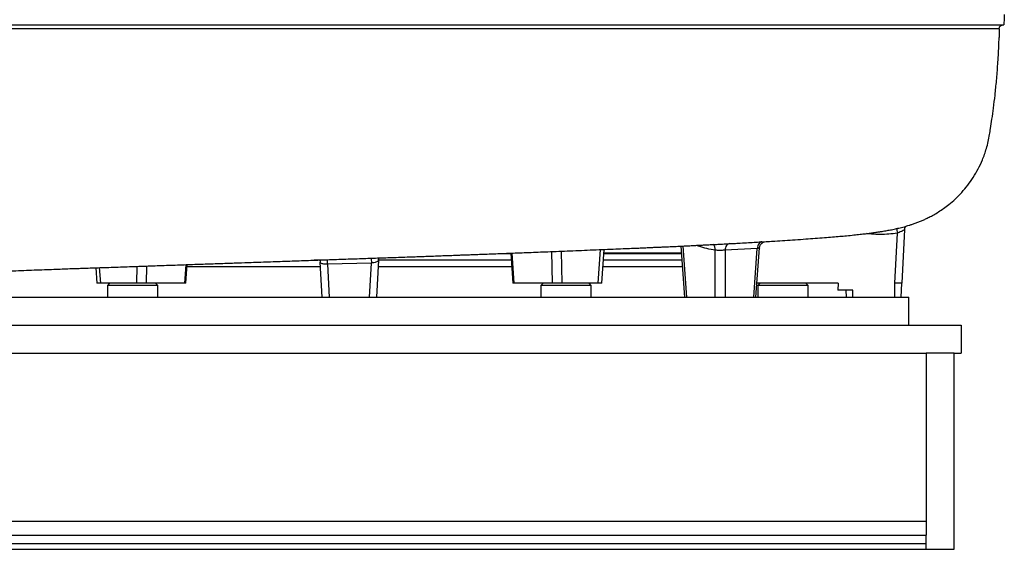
# Model space of a CAD drawing. Header units: millimetres. Extents: x 2241 to 4477, y 961 to 6343.
# Tile 5 of 12: x 3069 to 4477, y 961 to 1718. Entities that reach past the tile are written whole.
import ezdxf

# ---------------------------------------------------------------- set-up
doc = ezdxf.new("R2010")
doc.units = ezdxf.units.MM
doc.header["$LTSCALE"] = 2

msp = doc.modelspace()

# ---------------------------------------------------------------- linework, layer by layer
at = {"color": 7, "linetype": 'Continuous', "lineweight": 25}
for p, q in [((4470, 1704.1), (4470, 1704.7)), ((4320.7, 1341.2), (4324.5, 1412.7)), ((4334.7, 1417.9), (4330.7, 1341.2)), ((4014.7, 1394.2), (4020.1, 1321.2)), ((3771.6, 1384.2), (3774.7, 1341.2)), ((3901.7, 1341.2), (3905.2, 1389.5)), ((3904.8, 1384.6), (4015.4, 1384.6)), ((4064, 1321.2), (4064, 1388.4)), ((4124.2, 1390.9), (4078.1, 1388.4)), ((4078.1, 1388.4), (4078.1, 1321.2)), ((4119.1, 1321.2), (4124.2, 1390.9)), ((4122, 1321.2), (4127.2, 1391.6)), ((3306.7, 1341.2), (3308.6, 1367.9)), ((3501.8, 1321.2), (3499.1, 1371.5)), ((3572.2, 1370), (3509.3, 1368.3)), ((3509.3, 1368.3), (3511.7, 1321.2)), ((3569.7, 1321.2), (3572.2, 1370)), ((3582.4, 1374.1), (3579.7, 1321.2)), ((3178.1, 1363.3), (3179.7, 1341.2)), ((3184.7, 1341.2), (3179.7, 1341.2)), ((3236.7, 1341.2), (3184.7, 1341.2)), ((3197.7, 1341.2), (3194.7, 1338.2)), ((3194.7, 1338.2), (3194.7, 1321.2)), ((3261.7, 1338.2), (3194.7, 1338.2)), ((3250.3, 1341.2), (3236.7, 1341.2)), ((3305.4, 1341.2), (3250.3, 1341.2)), ((3266.7, 1338.2), (3261.7, 1338.2)), ((3266.7, 1338.2), (3263.7, 1341.2)), ((3266.7, 1321.2), (3266.7, 1338.2)), ((3306.7, 1341.2), (3305.4, 1341.2)), ((3776.1, 1341.2), (3774.7, 1341.2)), ((3831.1, 1341.2), (3776.1, 1341.2)), ((3817.7, 1341.2), (3814.7, 1338.2)), ((3814.7, 1338.2), (3814.7, 1321.2)), ((3886.7, 1338.2), (3814.7, 1338.2)), ((3844.7, 1341.2), (3831.1, 1341.2)), ((3896.7, 1341.2), (3844.7, 1341.2)), ((3886.7, 1338.2), (3883.7, 1341.2)), ((3886.7, 1321.2), (3886.7, 1338.2)), ((3901.7, 1341.2), (3896.7, 1341.2)), ((4239.6, 1341.2), (4123.5, 1341.2)), ((4127.7, 1341.2), (4124.7, 1338.2)), ((4124.7, 1338.2), (4124.7, 1321.2)), ((4196.7, 1338.2), (4124.7, 1338.2)), ((4196.7, 1338.2), (4193.7, 1341.2)), ((4196.7, 1321.2), (4196.7, 1338.2)), ((4239.6, 1341.2), (4239.1, 1331.2)), ((4320.7, 1321.2), (4320.7, 1341.2)), ((4329.7, 1321.2), (4330.7, 1341.2)), ((4260.7, 1331.2), (4239.1, 1331.2)), ((4251.8, 1321.2), (4251.2, 1331.2)), ((4260.7, 1321.2), (4260.7, 1331.2)), ((2740.7, 1321.2), (4340.7, 1321.2)), ((4340.7, 1281.2), (4340.7, 1321.2)), ((2665.7, 1281.2), (4415.7, 1281.2)), ((4415.7, 1281.2), (4415.7, 1241.2)), ((2715.7, 1241.2), (4365.7, 1241.2)), ((4365.7, 1241.2), (4365.7, 981.2)), ((4405.7, 1241.2), (4365.7, 1241.2)), ((4405.7, 961.2), (4405.7, 1241.2)), ((4405.7, 1241.2), (4415.7, 1241.2)), ((2715.7, 1001.2), (4365.7, 1001.2)), ((2715.7, 981.2), (4365.7, 981.2)), ((4365.7, 969.2), (4365.7, 981.2)), ((2715.7, 969.2), (4365.7, 969.2)), ((2715.7, 961.2), (4365.7, 961.2)), ((4365.7, 961.2), (4365.7, 969.2)), ((4365.7, 961.2), (4405.7, 961.2))]:
    msp.add_line(p, q, dxfattribs=at)
at = {"color": 8, "linetype": 'Continuous', "lineweight": 25}
for p, q in [((4017.6, 1394.4), (4023, 1321.2)), ((3755.9, 1383.6), (3771.7, 1383.6)), ((3773, 1384.3), (3776.1, 1341.2)), ((3831.1, 1341.2), (3830.2, 1386.5)), ((3843.8, 1387), (3844.7, 1341.2)), ((3896.7, 1341.2), (3900.1, 1389.3)), ((3904.7, 1383.6), (4015.5, 1383.6)), ((3305.4, 1341.2), (3307.3, 1367.8)), ((3498.5, 1374.2), (3490.6, 1374.2)), ((3772.4, 1374.2), (3582.5, 1374.2)), ((4016.2, 1374.2), (3904.1, 1374.2)), ((3183.1, 1363.5), (3184.7, 1341.2)), ((3236.7, 1341.2), (3237.2, 1365.4)), ((3250.8, 1365.8), (3250.3, 1341.2)), ((3499.5, 1364.7), (3308.4, 1364.7)), ((3773, 1364.7), (3581.9, 1364.7)), ((4016.9, 1364.7), (3903.4, 1364.7))]:
    msp.add_line(p, q, dxfattribs=at)
at = {"color": 8, "linetype": 'Continuous', "lineweight": 25, "flags": 128}
for points in [[(4323.5, 1419.3), (4323.7, 1418.1), (4323.9, 1416.4), (4324.2, 1414.6), (4324.5, 1412.7)], [(3509, 1374.9), (3509.1, 1374), (3509.1, 1372.3), (3509.2, 1370.3), (3509.3, 1368.3)], [(3572.1, 1377), (3572.1, 1375.8), (3572.1, 1374), (3572.2, 1372.1), (3572.2, 1370)]]:
    msp.add_lwpolyline(points, dxfattribs=at)
at = {"color": 7, "linetype": 'Continuous', "lineweight": 25, "flags": 128}
for points in [[(4335.3, 1420.7), (4334.9, 1419.4), (4334.7, 1417.9)], [(4084.8, 1397.9), (4083.5, 1397.7), (4082.3, 1397.1), (4081.1, 1396.3), (4080.1, 1395.1), (4079.3, 1393.7), (4078.6, 1392), (4078.2, 1390.3), (4078.1, 1388.4)], [(4130.8, 1400.4), (4129.5, 1400.2), (4128.3, 1399.6), (4127.1, 1398.7), (4126.2, 1397.5), (4125.4, 1396.1), (4124.7, 1394.5), (4124.4, 1392.7), (4124.2, 1390.9)]]:
    msp.add_lwpolyline(points, dxfattribs=at)
at = {"color": 8, "linetype": 'Continuous', "lineweight": 25}
msp.add_arc((4054, 1389.4), 9.99, 354.808, 47.2721, dxfattribs=at)
at = {"color": 7, "linetype": 'Continuous', "lineweight": 25}
for points, knots in [([(4477.4, 1725.2), (4477.3, 1723.7), (4477.1, 1719.1), (4476.9, 1714), (4476.8, 1710.7), (4476.7, 1710.2)], [0, 0, 0, 0, 0.290405, 0.875431, 1, 1, 1, 1]), ([(2912.1, 1710.2), (2915.3, 1710.2), (2929.2, 1710.2), (2954, 1710.2), (2987, 1710.2), (3020.4, 1710.2), (3058, 1710.2), (3099.9, 1710.2), (3146.3, 1710.2), (3189.2, 1710.2), (3228.4, 1710.2), (3267.9, 1710.2), (3311.6, 1710.2), (3359.5, 1710.2), (3403.6, 1710.2), (3443.7, 1710.2), (3479.8, 1710.2), (3515.8, 1710.2), (3555.8, 1710.2), (3599.8, 1710.2), (3647.4, 1710.2), (3690.7, 1710.2), (3729.6, 1710.2), (3768.1, 1710.2), (3810, 1710.2), (3855, 1710.2), (3895.4, 1710.2), (3931.4, 1710.2), (3966.8, 1710.2), (4004.9, 1710.2), (4045.4, 1710.2), (4081.2, 1710.2), (4112.9, 1710.2), (4140.5, 1710.2), (4167.2, 1710.2), (4195.9, 1710.2), (4226.2, 1710.2), (4257.6, 1710.2), (4284.7, 1710.2), (4307.9, 1710.2), (4327.7, 1710.2), (4346.4, 1710.2), (4366, 1710.2), (4385.9, 1710.2), (4405.4, 1710.2), (4421.3, 1710.2), (4434.1, 1710.2), (4444.1, 1710.2), (4452.9, 1710.2), (4461.2, 1710.2), (4468.5, 1710.2), (4473.9, 1710.2), (4476.1, 1710.2), (4476.7, 1710.2), (4476.7, 1710.2)], [0, 0, 0, 0, 0.005102, 0.022182, 0.039262, 0.05634, 0.073418, 0.096223, 0.119038, 0.141844, 0.158921, 0.175997, 0.198805, 0.221622, 0.244429, 0.261507, 0.278585, 0.295664, 0.312742, 0.335565, 0.358399, 0.381219, 0.3983, 0.415381, 0.438205, 0.461041, 0.483864, 0.500944, 0.518024, 0.540847, 0.563682, 0.586504, 0.603584, 0.620664, 0.637746, 0.654828, 0.677657, 0.700499, 0.723328, 0.740409, 0.757489, 0.77457, 0.791652, 0.814483, 0.837329, 0.86016, 0.877244, 0.894328, 0.91141, 0.928492, 0.951329, 0.974181, 0.997018, 1, 1, 1, 1]), ([(4470, 1704.7), (4469.4, 1704.7), (4468.2, 1704.7), (4463.9, 1704.7), (4457.7, 1704.7), (4449.6, 1704.7), (4439.6, 1704.7), (4428.1, 1704.7), (4415.3, 1704.7), (4401.4, 1704.7), (4386, 1704.7), (4369, 1704.7), (4350.4, 1704.7), (4330.2, 1704.7), (4308.7, 1704.7), (4285.7, 1704.7), (4261.4, 1704.7), (4235.6, 1704.7), (4208.7, 1704.7), (4180.2, 1704.7), (4150.3, 1704.7), (4118.9, 1704.7), (4086.4, 1704.7), (4052.9, 1704.7), (4018.6, 1704.7), (3983.4, 1704.7), (3947.4, 1704.7), (3910.3, 1704.7), (3872.1, 1704.7), (3832.9, 1704.7), (3793.1, 1704.7), (3752.5, 1704.7), (3711, 1704.7), (3668.8, 1704.7), (3626.2, 1704.7), (3583, 1704.7), (3539.1, 1704.7), (3494.6, 1704.7), (3450.1, 1704.7), (3405.8, 1704.7), (3361.8, 1704.7), (3318.2, 1704.7), (3274.8, 1704.7), (3231.3, 1704.7), (3187.8, 1704.7), (3144.3, 1704.7), (3101.3, 1704.7), (3063.2, 1704.7), (3027.1, 1704.7), (2993, 1704.7), (2956.5, 1704.7), (2932.7, 1704.7), (2920.8, 1704.7)], [0, 0, 0, 0, 0.020529, 0.0411, 0.061694, 0.082289, 0.102863, 0.123393, 0.142037, 0.160698, 0.179358, 0.198004, 0.217153, 0.236318, 0.255483, 0.274632, 0.293956, 0.313295, 0.332635, 0.351959, 0.371822, 0.391702, 0.411584, 0.431448, 0.451171, 0.470909, 0.490648, 0.510372, 0.530612, 0.550869, 0.571124, 0.591363, 0.612009, 0.632675, 0.653342, 0.673991, 0.695231, 0.716487, 0.737744, 0.758984, 0.779898, 0.800828, 0.821761, 0.842679, 0.864042, 0.885419, 0.906791, 0.928149, 0.942731, 0.961817, 0.980911, 1, 1, 1, 1]), ([(4470, 1704.7), (4470, 1705.3), (4470.1, 1705.9), (4470.4, 1706.9), (4470.6, 1707.2), (4470.9, 1707.8), (4471.1, 1708.1), (4471.9, 1708.9), (4472.5, 1709.3), (4473.5, 1709.8), (4473.9, 1709.9), (4474.7, 1710.1), (4475.1, 1710.2), (4475.5, 1710.2)], [0, 0, 0, 0, 0.25, 0.25, 0.375, 0.375, 0.5, 0.5, 0.75, 0.75, 0.875, 0.875, 1, 1, 1, 1]), ([(4470, 1704.7), (4470, 1702.9), (4470, 1699.7), (4470, 1696.3), (4470, 1693.9), (4470, 1692.6), (4470, 1692), (4470, 1692.2), (4470, 1692.2)], [0, 0, 0, 0, 0.2429818, 0.4269562, 0.6162655, 0.8002397, 0.9895491, 1, 1, 1, 1]), ([(2690.1, 1318.2), (2692.7, 1318.6), (2699.9, 1319.6), (2711.2, 1321.2), (2723.3, 1323), (2733.9, 1324.5), (2742.9, 1325.9), (2750.5, 1327), (2757.1, 1328), (2763.2, 1329), (2769.4, 1330), (2775.9, 1331.1), (2782.6, 1332.2), (2789.4, 1333.5), (2796, 1334.7), (2801.9, 1335.8), (2806.7, 1336.7), (2811.2, 1337.6), (2816.1, 1338.6), (2821.9, 1339.9), (2828, 1341.2), (2834.2, 1342.6), (2840, 1343.9), (2844.6, 1345), (2848.4, 1345.8), (2851.6, 1346.5), (2854.4, 1347.1), (2856.9, 1347.6), (2859.4, 1348.1), (2862.3, 1348.6), (2865.5, 1349.1), (2868.9, 1349.6), (2871.9, 1350.1), (2875, 1350.5), (2878.6, 1350.9), (2882.5, 1351.3), (2886.4, 1351.7), (2890.1, 1352), (2893.7, 1352.2), (2897.1, 1352.5), (2900.2, 1352.6), (2903.3, 1352.8), (2906.9, 1353), (2911.3, 1353.2), (2917, 1353.5), (2923.4, 1353.7), (2931.1, 1354), (2939.6, 1354.3), (2948.3, 1354.6), (2956.3, 1354.9), (2964.3, 1355.2), (2973.2, 1355.5), (2983.2, 1355.9), (2996, 1356.4), (3011.3, 1357), (3028.7, 1357.7), (3046.2, 1358.4), (3062.9, 1359.1), (3078.8, 1359.7), (3093.7, 1360.3), (3107.9, 1360.8), (3121, 1361.3), (3132.7, 1361.7), (3142.4, 1362.1), (3150.8, 1362.4), (3158.8, 1362.6), (3167.9, 1362.9), (3178.4, 1363.3), (3190.4, 1363.7), (3207.6, 1364.3), (3229.6, 1365.1), (3256, 1366), (3282, 1366.9), (3307.1, 1367.8), (3331.3, 1368.7), (3354.2, 1369.4), (3375.8, 1370.2), (3399.2, 1371), (3424.5, 1371.9), (3452, 1372.8), (3479, 1373.8), (3505.8, 1374.7), (3532.3, 1375.6), (3557.4, 1376.5), (3581.4, 1377.3), (3605.1, 1378.1), (3624.7, 1378.8), (3639.9, 1379.3), (3650.4, 1379.7), (3661.1, 1380.1), (3671.9, 1380.5), (3682.1, 1380.9), (3691.2, 1381.2), (3698.4, 1381.5), (3703.7, 1381.7), (3707.6, 1381.8), (3711.1, 1381.9), (3715.8, 1382.1), (3722.9, 1382.4), (3732.6, 1382.7), (3748.1, 1383.3), (3768.9, 1384.1), (3794.6, 1385.1), (3817.2, 1386), (3836.6, 1386.7), (3852.6, 1387.4), (3868.8, 1388), (3885.4, 1388.7), (3901.9, 1389.4), (3917.6, 1390), (3931.6, 1390.6), (3943.8, 1391.1), (3954.1, 1391.5), (3962.6, 1391.9), (3969.4, 1392.2), (3974.2, 1392.4), (3978.3, 1392.6), (3982.8, 1392.8), (3988.6, 1393), (3995.7, 1393.4), (4004, 1393.7), (4012.9, 1394.1), (4021.6, 1394.6), (4029.4, 1394.9), (4035.8, 1395.3), (4041.7, 1395.6), (4047.9, 1395.9), (4055.3, 1396.2), (4063.6, 1396.7), (4072.4, 1397.1), (4080.9, 1397.6), (4089, 1398), (4098.3, 1398.5), (4108.5, 1399.1), (4119.3, 1399.7), (4129.4, 1400.3), (4139.3, 1400.9), (4150.8, 1401.6), (4164, 1402.4), (4178.8, 1403.4), (4193.3, 1404.4), (4207.2, 1405.4), (4219.9, 1406.4), (4231.7, 1407.3), (4242.2, 1408.2), (4252.4, 1409.2), (4262, 1410.1), (4270.8, 1411.1), (4277.4, 1411.8), (4282.3, 1412.4), (4285.9, 1412.9), (4290, 1413.4), (4294.5, 1414.1), (4299.2, 1414.8), (4303.8, 1415.5), (4307.8, 1416.2), (4311.2, 1416.8), (4314.5, 1417.4), (4318.1, 1418.1), (4322.1, 1419), (4326.3, 1419.9), (4330.4, 1420.9), (4334.1, 1421.9), (4337.6, 1422.9), (4341.2, 1424), (4345.3, 1425.3), (4350, 1426.9), (4354.9, 1428.7), (4359.8, 1430.8), (4364.7, 1433), (4370.3, 1435.7), (4376.5, 1439), (4383.5, 1443.2), (4390.7, 1448), (4398.8, 1454.1), (4407.6, 1461.7), (4416.7, 1470.9), (4425.3, 1481.2), (4433.2, 1492.4), (4440.2, 1504.5), (4445.4, 1515.6), (4449.2, 1525.5), (4452, 1534.2), (4454.5, 1543.6), (4456.2, 1553), (4457.9, 1563.8), (4459.9, 1576.4), (4462.1, 1592.3), (4464.3, 1610.7), (4466.4, 1631.6), (4468.2, 1654.8), (4469.5, 1675.3), (4469.8, 1688), (4469.9, 1692.2)], [0, 0, 0, 0, 0.005008, 0.013595, 0.021307, 0.028163, 0.034168, 0.039229, 0.043445, 0.047372, 0.051499, 0.055924, 0.060575, 0.065459, 0.070444, 0.074794, 0.078379, 0.081181, 0.084536, 0.088691, 0.093451, 0.098759, 0.104294, 0.109923, 0.114333, 0.118397, 0.122081, 0.125439, 0.129197, 0.133578, 0.138921, 0.143429, 0.147012, 0.15059, 0.154949, 0.159864, 0.163607, 0.166656, 0.169899, 0.172484, 0.174597, 0.176742, 0.178945, 0.181823, 0.185287, 0.189248, 0.193109, 0.198328, 0.20284, 0.206576, 0.210261, 0.214468, 0.219183, 0.224395, 0.232231, 0.240108, 0.247916, 0.255676, 0.262235, 0.268774, 0.274995, 0.280557, 0.285467, 0.289731, 0.292651, 0.29585, 0.299638, 0.304016, 0.308991, 0.314567, 0.325183, 0.335684, 0.345825, 0.355561, 0.364846, 0.373634, 0.381899, 0.38965, 0.40036, 0.410726, 0.420986, 0.431155, 0.441203, 0.451103, 0.459683, 0.468609, 0.478163, 0.482089, 0.486112, 0.490234, 0.494456, 0.498678, 0.502277, 0.505073, 0.507176, 0.508587, 0.509664, 0.511263, 0.514199, 0.51809, 0.522933, 0.53287, 0.543308, 0.554246, 0.560693, 0.567316, 0.574124, 0.581125, 0.588318, 0.595206, 0.601332, 0.606693, 0.611288, 0.615116, 0.618181, 0.620481, 0.621872, 0.623903, 0.626586, 0.62992, 0.633906, 0.638222, 0.642735, 0.646587, 0.649775, 0.65237, 0.655397, 0.659126, 0.663558, 0.668382, 0.673001, 0.677399, 0.681571, 0.688444, 0.694593, 0.700174, 0.706011, 0.712231, 0.720964, 0.730378, 0.740494, 0.749697, 0.759109, 0.768011, 0.776366, 0.784176, 0.793585, 0.802089, 0.809816, 0.812899, 0.816216, 0.820286, 0.825115, 0.830388, 0.835282, 0.839757, 0.842978, 0.846157, 0.849635, 0.853424, 0.857501, 0.86129, 0.864545, 0.86758, 0.87018, 0.873044, 0.876224, 0.879655, 0.882758, 0.885428, 0.888178, 0.891427, 0.894916, 0.898463, 0.902073, 0.906951, 0.911931, 0.917027, 0.922228, 0.927528, 0.932913, 0.936179, 0.939486, 0.943299, 0.947228, 0.950422, 0.955623, 0.961734, 0.968754, 0.976683, 0.985521, 0.995267, 1, 1, 1, 1]), ([(4335.3, 1420.6), (4335.5, 1421.1), (4335.7, 1421.8), (4336.1, 1422.3), (4336.2, 1422.5)], [0, 0, 0, 0, 0.70361, 1, 1, 1, 1]), ([(4334.7, 1417.9), (4334.6, 1417.7), (4334.4, 1417.5), (4332.7, 1416.5), (4330.2, 1415.1), (4327.4, 1413.8), (4325.3, 1413.1), (4324.5, 1412.7)], [0, 0, 0, 0, 0.196366, 0.397447, 0.609434, 0.833118, 1, 1, 1, 1]), ([(4127.3, 1391.6), (4127.3, 1391.9), (4127.3, 1393), (4127.9, 1394.8), (4128.9, 1396.6), (4130.2, 1398.1), (4131.5, 1399.1), (4132.8, 1399.9), (4133.9, 1400.3), (4134.4, 1400.4), (4134.6, 1400.5)], [0, 0, 0, 0, 0.0826718, 0.2670432, 0.4328635, 0.5837049, 0.7203567, 0.8418498, 0.9445275, 1, 1, 1, 1]), ([(4078.1, 1388.4), (4077.2, 1388.4), (4075.5, 1388.3), (4072.1, 1388.1), (4068.8, 1388.1), (4065.9, 1388.2), (4064.5, 1388.4), (4064, 1388.4)], [0, 0, 0, 0, 0.214751, 0.429521, 0.6445, 0.859473, 1, 1, 1, 1]), ([(3498.5, 1374.2), (3498.6, 1373.8), (3499, 1373), (3499, 1372), (3499, 1371.5)], [0, 0, 0, 0, 0.437284, 1, 1, 1, 1]), ([(3509.3, 1368.3), (3508.1, 1368.3), (3505.9, 1368.3), (3502.9, 1368.7), (3500.6, 1369.4), (3499.3, 1370.4), (3499.2, 1371.2), (3499.1, 1371.5)], [0, 0, 0, 0, 0.209464, 0.420034, 0.633106, 0.850407, 1, 1, 1, 1]), ([(3582.4, 1374.1), (3582.3, 1373.6), (3582, 1372.8), (3580.2, 1371.7), (3577.6, 1370.9), (3574.7, 1370.3), (3572.9, 1370.1), (3572.2, 1370)], [0, 0, 0, 0, 0.221564, 0.441444, 0.658484, 0.872695, 1, 1, 1, 1]), ([(3582.4, 1374.1), (3582.5, 1374.9), (3582.6, 1376), (3583.1, 1377), (3583.3, 1377.3)], [0, 0, 0, 0, 0.688753, 1, 1, 1, 1])]:
    msp.add_open_spline(points, degree=3, knots=knots, dxfattribs=at)
at = {"color": 8, "linetype": 'Continuous', "lineweight": 25}
for points, knots in [([(4324.5, 1412.7), (4320.4, 1412.2), (4312.3, 1411.2), (4299.9, 1410.8), (4289.3, 1411.1), (4282.7, 1411.9), (4280.3, 1412.2)], [0, 0, 0, 0, 0.276996, 0.553994, 0.837201, 1, 1, 1, 1]), ([(4064, 1388.4), (4060, 1389.1), (4052.1, 1390.4), (4043.2, 1392.9), (4038.4, 1394.9), (4037.5, 1395.3)], [0, 0, 0, 0, 0.445416, 0.890829, 1, 1, 1, 1]), ([(4127.1, 1391.6), (4127.1, 1391.5), (4127.1, 1391.5), (4125.9, 1391.2), (4124.7, 1391), (4124.2, 1390.9)], [0, 0, 0, 0, 0.290774, 0.71771, 1, 1, 1, 1])]:
    msp.add_open_spline(points, degree=3, knots=knots, dxfattribs=at)
at = {"color": 7, "linetype": 'Continuous', "lineweight": 25}
for points in [[(4324.5, 1341.2), (4323.3, 1341.2), (4322, 1341.2), (4320.7, 1341.2)], [(4327.8, 1341.2), (4326.9, 1341.2), (4325.8, 1341.2), (4324.5, 1341.2)], [(4329.9, 1341.2), (4329.4, 1341.2), (4328.7, 1341.2), (4327.8, 1341.2)], [(4330.7, 1341.2), (4330.7, 1341.2), (4330.4, 1341.2), (4329.9, 1341.2)]]:
    msp.add_open_spline(points, degree=3, dxfattribs=at)

doc.saveas('drawing.dxf')
